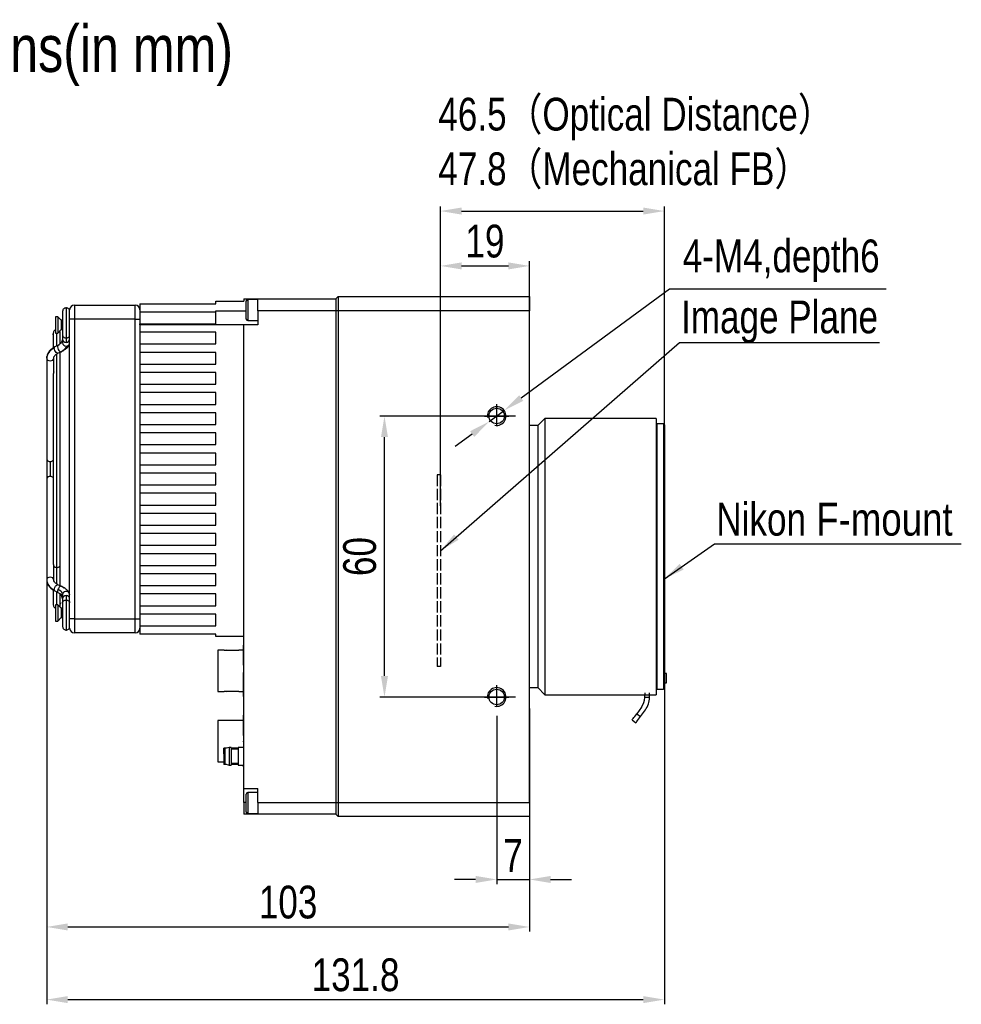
# Model space of a CAD drawing. Header units: millimetres. Extents: x 0 to 15827, y 0 to 837.
# Tile 3 of 6: x 15486 to 15687, y 627 to 837. Entities that reach past the tile are written whole.
import ezdxf

# ---------------------------------------------------------------- set-up
doc = ezdxf.new("R2010")
doc.units = ezdxf.units.MM
for name, pattern in [('ACAD_ISO02W100', [15, 12, -3]), ('CENTER', [50.8, 31.75, -6.35, 6.35, -6.35]), ('CENTER2', [28.575, 19.05, -3.175, 3.175, -3.175])]:
    doc.linetypes.add(name, pattern=pattern)
for name, color, linetype, lineweight in [('粗实线', 7, 'Continuous', 50), ('细实线', 3, 'Continuous', 25), ('细点画线', 1, 'CENTER2', 25), ('细虚线', 2, 'ACAD_ISO02W100', 25)]:
    doc.layers.add(name, color=color, linetype=linetype, lineweight=lineweight)
doc.styles.add('iTek', font='txt', dxfattribs={"width": 0.8, "height": 7})
doc.dimstyles.new('iTek', dxfattribs={"dimscale": 0, "dimtxt": 7, "dimasz": 4.5, "dimexe": 1, "dimexo": 0, "dimgap": 1.5, "dimtad": 1, "dimtoh": 1, "dimdsep": 46, "dimtxsty": 'iTek', "dimcen": 4, "dimclrd": 256, "dimclre": 256, "dimclrt": 256, "dimazin": 2, "dimtfac": 1, "dimtmove": 0, "dimatfit": 3, "dimfxl": 1, "dimlwd": -1, "dimlwe": -1, "dimarcsym": 0})

# ---------------------------------------------------------------- blocks, each defined once
blk = doc.blocks.new('*D64')
at = {"layer": 'Defpoints', "color": 0, "linetype": 'CENTER', "lineweight": 30}
for p in [(15623.3, 796.31), (15575.5, 733.33), (15623.3, 732.49)]:
    blk.add_point(p, dxfattribs=at)
at = {"layer": '细实线'}
for p, q in [((15575.5, 733.33), (15575.5, 797.31)), ((15623.3, 732.49), (15623.3, 797.31)), ((15580, 796.31), (15618.8, 796.31))]:
    blk.add_line(p, q, dxfattribs=at)
at = {"layer": '细实线', "linetype": 'CENTER', "lineweight": 30}
for points in [[(15580, 797.06), (15580, 795.56), (15575.5, 796.31)], [(15618.8, 797.06), (15618.8, 795.56), (15623.3, 796.31)]]:
    blk.add_solid(points, dxfattribs=at)
blk = doc.blocks.new('*D65')
at = {"layer": 'Defpoints', "color": 0, "linetype": 'CENTER', "lineweight": 30}
for p in [(15594.5, 784.59), (15594.5, 767.29), (15575.5, 734.5)]:
    blk.add_point(p, dxfattribs=at)
at = {"layer": '细实线'}
for p, q in [((15575.5, 734.5), (15575.5, 785.59)), ((15580, 784.59), (15590, 784.59)), ((15594.5, 767.29), (15594.5, 785.59))]:
    blk.add_line(p, q, dxfattribs=at)
at = {"layer": '细实线', "linetype": 'CENTER', "lineweight": 30}
for points in [[(15580, 785.34), (15580, 783.84), (15575.5, 784.59)], [(15590, 785.34), (15590, 783.84), (15594.5, 784.59)]]:
    blk.add_solid(points, dxfattribs=at)
at = {"layer": '细实线', "linetype": 'CENTER', "insert": (15585, 789.85), "char_height": 7, "attachment_point": 5, "style": 'iTek'}
blk.add_mtext('19', dxfattribs=at)
blk = doc.blocks.new('*D66')
at = {"layer": 'Defpoints', "color": 0, "linetype": 'CENTER', "lineweight": 30}
for p in [(15587.5, 688.53), (15594.5, 686.7), (15594.5, 653.57)]:
    blk.add_point(p, dxfattribs=at)
at = {"layer": '细实线'}
for p, q in [((15587.5, 688.53), (15587.5, 652.57)), ((15594.5, 686.7), (15594.5, 652.57)), ((15583, 653.57), (15578.5, 653.57)), ((15587.5, 653.57), (15594.5, 653.57)), ((15599, 653.57), (15603.5, 653.57))]:
    blk.add_line(p, q, dxfattribs=at)
at = {"layer": '细实线', "linetype": 'CENTER', "lineweight": 30}
for points in [[(15583, 654.32), (15583, 652.82), (15587.5, 653.57)], [(15599, 654.32), (15599, 652.82), (15594.5, 653.57)]]:
    blk.add_solid(points, dxfattribs=at)
at = {"layer": '细实线', "linetype": 'CENTER', "insert": (15591, 658.69), "char_height": 7, "attachment_point": 5, "style": 'iTek'}
blk.add_mtext('7', dxfattribs=at)
blk = doc.blocks.new('*D67')
at = {"layer": 'Defpoints', "color": 0, "linetype": 'CENTER', "lineweight": 30}
for p in [(15563.55, 752.53), (15591.5, 752.53), (15591.5, 692.53)]:
    blk.add_point(p, dxfattribs=at)
at = {"layer": '细实线'}
for p, q in [((15591.5, 752.53), (15562.55, 752.53)), ((15563.55, 697.03), (15563.55, 748.03)), ((15591.5, 692.53), (15562.55, 692.53))]:
    blk.add_line(p, q, dxfattribs=at)
at = {"layer": '细实线', "linetype": 'CENTER', "lineweight": 30}
for points in [[(15562.8, 748.03), (15564.3, 748.03), (15563.55, 752.53)], [(15562.8, 697.03), (15564.3, 697.03), (15563.55, 692.53)]]:
    blk.add_solid(points, dxfattribs=at)
at = {"layer": '细实线', "linetype": 'CENTER', "insert": (15558.28, 722.53), "char_height": 7, "attachment_point": 5, "rotation": 90, "style": 'iTek'}
blk.add_mtext('60', dxfattribs=at)
blk = doc.blocks.new('*D68')
at = {"layer": 'Defpoints', "color": 0, "lineweight": 30}
for p in [(15491.45, 758.18), (15594.5, 690.07), (15594.5, 643.43)]:
    blk.add_point(p, dxfattribs=at)
at = {"layer": '细实线'}
for p, q in [((15491.45, 758.18), (15491.45, 642.43)), ((15594.5, 690.07), (15594.5, 642.43)), ((15495.95, 643.43), (15590, 643.43))]:
    blk.add_line(p, q, dxfattribs=at)
at = {"layer": '细实线', "lineweight": 30}
for points in [[(15495.95, 644.18), (15495.95, 642.68), (15491.45, 643.43)], [(15590, 644.18), (15590, 642.68), (15594.5, 643.43)]]:
    blk.add_solid(points, dxfattribs=at)
at = {"layer": '细实线', "lineweight": 30, "insert": (15542.98, 648.7), "char_height": 7, "attachment_point": 5, "style": 'iTek'}
blk.add_mtext('103', dxfattribs=at)
blk = doc.blocks.new('*D69')
at = {"layer": 'Defpoints', "color": 0, "lineweight": 30}
for p in [(15491.45, 732.8), (15623.3, 732.8), (15623.3, 627.91)]:
    blk.add_point(p, dxfattribs=at)
at = {"layer": '细实线'}
for p, q in [((15491.45, 732.8), (15491.45, 626.91)), ((15623.3, 732.8), (15623.3, 626.91)), ((15495.95, 627.91), (15618.8, 627.91))]:
    blk.add_line(p, q, dxfattribs=at)
at = {"layer": '细实线', "lineweight": 30}
for points in [[(15495.95, 628.66), (15495.95, 627.16), (15491.45, 627.91)], [(15618.8, 628.66), (15618.8, 627.16), (15623.3, 627.91)]]:
    blk.add_solid(points, dxfattribs=at)
at = {"layer": '细实线', "lineweight": 30, "insert": (15557.38, 633.17), "char_height": 7, "attachment_point": 5, "style": 'iTek'}
blk.add_mtext('131.8', dxfattribs=at)
blk = doc.blocks.new('*D70')
at = {"layer": 'Defpoints', "color": 0, "lineweight": 30}
for p in [(15589.11, 753.72), (15585.89, 751.35)]:
    blk.add_point(p, dxfattribs=at)
at = {"layer": '细实线'}
for p, q in [((15624.36, 779.6), (15592.74, 756.38)), ((15670.63, 779.6), (15624.36, 779.6)), ((15585.89, 751.35), (15589.11, 753.72)), ((15582.26, 748.68), (15578.63, 746.02))]:
    blk.add_line(p, q, dxfattribs=at)
at = {"layer": '细实线', "lineweight": 30}
for points in [[(15592.3, 756.98), (15593.18, 755.78), (15589.11, 753.72)], [(15581.82, 749.29), (15582.71, 748.08), (15585.89, 751.35)]]:
    blk.add_solid(points, dxfattribs=at)
at = {"layer": '细实线', "lineweight": 30, "insert": (15648.24, 785.68), "char_height": 7, "attachment_point": 5, "style": 'iTek'}
blk.add_mtext('4-M4,depth6', dxfattribs=at)

msp = doc.modelspace()

# ---------------------------------------------------------------- linework, layer by layer
at = {"layer": '粗实线', "lineweight": 30}
for p, q in [((15553.701, 778.032), (15553.201, 777.532)), ((15553.701, 778.032), (15553.701, 775.032)), ((15553.701, 778.032), (15594.501, 778.032)), ((15594.501, 778.032), (15594.501, 775.032)), ((15497.351, 776.232), (15497.351, 773.232)), ((15497.351, 776.232), (15510.351, 776.232)), ((15510.351, 773.232), (15510.351, 776.232)), ((15511.351, 776.532), (15511.351, 774.732)), ((15511.351, 776.532), (15527.551, 776.532)), ((15527.551, 776.532), (15527.551, 777.032)), ((15527.551, 777.032), (15533.551, 777.032)), ((15533.551, 777.532), (15533.551, 777.032)), ((15533.551, 777.532), (15536.551, 777.532)), ((15534.051, 773.245), (15534.051, 777.12)), ((15536.551, 777.432), (15534.363, 777.432)), ((15534.363, 777.432), (15534.363, 772.932)), ((15536.551, 775.032), (15536.551, 777.532)), ((15536.551, 777.532), (15553.201, 777.532)), ((15553.201, 777.532), (15553.201, 775.032)), ((15494.851, 774.889), (15494.851, 769.769)), ((15495.601, 775.639), (15495.601, 769.237)), ((15496.351, 773.232), (15496.351, 775.232)), ((15527.551, 774.732), (15511.351, 774.732)), ((15511.351, 774.732), (15511.351, 773.232)), ((15527.551, 772.232), (15527.551, 775.032)), ((15527.551, 775.032), (15534.051, 775.032)), ((15536.551, 775.032), (15536.551, 772.032)), ((15553.201, 775.032), (15536.551, 775.032)), ((15553.201, 775.032), (15553.201, 670.032)), ((15553.701, 775.032), (15553.201, 775.032)), ((15553.701, 775.032), (15553.701, 670.032)), ((15594.501, 775.032), (15553.701, 775.032)), ((15594.501, 670.032), (15594.501, 775.032)), ((15493.801, 773.732), (15493.351, 773.732)), ((15493.351, 773.732), (15493.351, 770.232)), ((15494.551, 772.982), (15493.801, 773.732)), ((15493.801, 773.732), (15493.801, 770.232)), ((15494.851, 772.982), (15494.551, 772.982)), ((15494.551, 772.982), (15494.551, 770.982)), ((15496.351, 709.232), (15496.351, 773.232)), ((15497.351, 773.232), (15496.351, 773.232)), ((15497.351, 773.232), (15497.351, 709.232)), ((15510.351, 773.232), (15497.351, 773.232)), ((15510.351, 709.232), (15510.351, 773.232)), ((15510.351, 773.232), (15511.351, 773.232)), ((15511.351, 773.232), (15511.351, 772.232)), ((15511.351, 772.232), (15527.551, 772.232)), ((15511.351, 772.032), (15511.351, 772.232)), ((15511.351, 772.032), (15511.351, 770.432)), ((15533.551, 772.032), (15511.351, 772.032)), ((15533.551, 673.032), (15533.551, 772.032)), ((15536.551, 772.032), (15533.551, 772.032)), ((15534.363, 772.932), (15536.551, 772.932)), ((15493.351, 770.232), (15493.801, 770.232)), ((15493.601, 767.502), (15493.601, 770.232)), ((15493.801, 770.232), (15494.551, 770.982)), ((15494.351, 767.998), (15494.351, 770.232)), ((15494.551, 770.982), (15494.851, 770.982)), ((15527.551, 770.432), (15511.351, 770.432)), ((15511.351, 770.432), (15511.351, 767.932)), ((15527.551, 767.932), (15527.551, 770.432)), ((15493.834, 767.616), (15493.163, 767.287)), ((15493.853, 767.623), (15493.815, 767.604)), ((15494.171, 767.831), (15493.876, 767.628)), ((15494.271, 767.935), (15494.171, 767.831)), ((15494.851, 768.991), (15494.851, 768.164)), ((15496.351, 768.087), (15496.35, 768.131)), ((15511.351, 767.932), (15511.351, 766.132)), ((15511.351, 767.932), (15527.551, 767.932)), ((15493.601, 720.196), (15493.601, 765.781)), ((15493.822, 765.94), (15494.494, 766.269)), ((15493.828, 765.943), (15493.822, 765.94)), ((15494.351, 720.725), (15494.351, 766.199)), ((15494.494, 766.269), (15494.514, 766.281)), ((15494.514, 766.281), (15494.494, 766.269)), ((15527.551, 766.132), (15511.351, 766.132)), ((15511.351, 766.132), (15511.351, 763.632)), ((15527.551, 763.632), (15527.551, 766.132)), ((15491.451, 764.87), (15491.451, 743.354)), ((15491.477, 765.181), (15491.464, 764.772)), ((15492.951, 762.003), (15492.951, 764.87)), ((15511.351, 763.632), (15511.351, 761.832)), ((15511.351, 763.632), (15527.551, 763.632)), ((15492.851, 761.474), (15492.851, 720.984)), ((15527.551, 761.832), (15511.351, 761.832)), ((15511.351, 761.832), (15511.351, 759.332)), ((15527.551, 759.332), (15527.551, 761.832)), ((15511.351, 759.332), (15511.351, 757.532)), ((15511.351, 759.332), (15527.551, 759.332)), ((15527.551, 757.532), (15511.351, 757.532)), ((15511.351, 757.532), (15511.351, 755.032)), ((15527.551, 755.032), (15527.551, 757.532)), ((15511.351, 755.032), (15511.351, 753.232)), ((15511.351, 755.032), (15527.551, 755.032)), ((15527.551, 753.232), (15511.351, 753.232)), ((15511.351, 753.232), (15511.351, 750.732)), ((15527.551, 750.732), (15527.551, 753.232)), ((15511.351, 750.732), (15511.351, 748.932)), ((15511.351, 750.732), (15527.551, 750.732)), ((15597.801, 752.032), (15596.301, 750.532)), ((15621.511, 752.032), (15597.801, 752.032)), ((15597.801, 752.032), (15597.801, 693.032)), ((15621.511, 752.032), (15621.511, 693.032)), ((15621.711, 750.857), (15621.511, 750.657)), ((15623.101, 750.857), (15621.711, 750.857)), ((15621.711, 750.857), (15621.711, 694.207)), ((15623.301, 750.657), (15623.101, 750.857)), ((15623.101, 750.857), (15623.101, 694.207)), ((15623.301, 750.657), (15623.301, 694.407)), ((15527.551, 748.932), (15511.351, 748.932)), ((15511.351, 748.932), (15511.351, 746.432)), ((15527.551, 746.432), (15527.551, 748.932)), ((15596.301, 750.532), (15594.501, 750.532)), ((15596.301, 750.532), (15596.301, 694.532)), ((15511.351, 746.432), (15511.351, 744.632)), ((15511.351, 746.432), (15527.551, 746.432)), ((15527.551, 744.632), (15511.351, 744.632)), ((15511.351, 744.632), (15511.351, 742.132)), ((15527.551, 742.132), (15527.551, 744.632)), ((15492.201, 742.823), (15492.201, 739.641)), ((15511.351, 742.132), (15511.351, 740.332)), ((15511.351, 742.132), (15527.551, 742.132)), ((15527.551, 740.332), (15511.351, 740.332)), ((15511.351, 740.332), (15511.351, 737.832)), ((15527.551, 737.832), (15527.551, 740.332)), ((15491.451, 739.111), (15491.451, 717.595)), ((15511.351, 737.832), (15511.351, 736.032)), ((15511.351, 737.832), (15527.551, 737.832)), ((15527.551, 736.032), (15511.351, 736.032)), ((15511.351, 736.032), (15511.351, 733.532)), ((15527.551, 733.532), (15527.551, 736.032)), ((15511.351, 733.532), (15511.351, 731.732)), ((15511.351, 733.532), (15527.551, 733.532)), ((15527.551, 731.732), (15511.351, 731.732)), ((15511.351, 731.732), (15511.351, 729.232)), ((15527.551, 729.232), (15527.551, 731.732)), ((15511.351, 729.232), (15511.351, 727.432)), ((15511.351, 729.232), (15527.551, 729.232)), ((15527.551, 727.432), (15511.351, 727.432)), ((15511.351, 727.432), (15511.351, 724.932)), ((15527.551, 724.932), (15527.551, 727.432)), ((15511.351, 724.932), (15511.351, 723.132)), ((15511.351, 724.932), (15527.551, 724.932)), ((15527.551, 723.132), (15511.351, 723.132)), ((15511.351, 723.132), (15511.351, 720.632)), ((15527.551, 720.632), (15527.551, 723.132)), ((15492.951, 717.595), (15492.951, 720.462)), ((15493.601, 716.61), (15493.601, 720.196)), ((15494.351, 716.265), (15494.351, 720.725)), ((15511.351, 720.632), (15511.351, 718.832)), ((15511.351, 720.632), (15527.551, 720.632)), ((15492.951, 717.595), (15492.937, 717.698)), ((15527.551, 718.832), (15511.351, 718.832)), ((15511.351, 718.832), (15511.351, 716.332)), ((15527.551, 716.332), (15527.551, 718.832)), ((15492.851, 715.325), (15492.851, 712.232)), ((15493.163, 715.177), (15493.834, 714.848)), ((15493.601, 712.232), (15493.601, 714.963)), ((15494.494, 716.195), (15493.822, 716.524)), ((15494.494, 716.195), (15494.514, 716.183)), ((15511.351, 716.332), (15511.351, 714.532)), ((15511.351, 716.332), (15527.551, 716.332)), ((15494.851, 714.366), (15494.892, 714.603)), ((15494.851, 714.366), (15494.851, 713.473)), ((15494.851, 712.886), (15494.851, 712.697)), ((15495.601, 713.227), (15495.601, 706.825)), ((15527.551, 714.532), (15511.351, 714.532)), ((15511.351, 714.532), (15511.351, 712.032)), ((15527.551, 712.032), (15527.551, 714.532)), ((15493.801, 712.232), (15493.351, 712.232)), ((15493.351, 712.232), (15493.351, 708.732)), ((15494.551, 711.482), (15493.801, 712.232)), ((15493.801, 712.232), (15493.801, 708.732)), ((15494.851, 711.482), (15494.551, 711.482)), ((15494.551, 711.482), (15494.551, 709.482)), ((15494.851, 712.697), (15494.851, 707.575)), ((15511.351, 712.032), (15511.351, 710.232)), ((15511.351, 712.032), (15527.551, 712.032)), ((15493.351, 708.732), (15493.801, 708.732)), ((15493.801, 708.732), (15494.551, 709.482)), ((15494.551, 709.482), (15494.851, 709.482)), ((15497.351, 709.232), (15496.351, 709.232)), ((15496.351, 707.232), (15496.351, 709.232)), ((15497.351, 709.232), (15497.351, 706.232)), ((15497.351, 709.232), (15510.351, 709.232)), ((15510.351, 706.232), (15510.351, 709.232)), ((15510.351, 709.232), (15511.351, 709.232)), ((15527.551, 710.232), (15511.351, 710.232)), ((15511.351, 710.232), (15511.351, 709.232)), ((15511.351, 709.232), (15511.351, 707.732)), ((15527.551, 707.732), (15527.551, 710.232)), ((15511.351, 707.732), (15511.351, 705.932)), ((15511.351, 707.732), (15527.551, 707.732)), ((15510.351, 706.232), (15497.351, 706.232)), ((15527.551, 705.932), (15511.351, 705.932)), ((15527.551, 705.432), (15527.551, 705.932)), ((15533.551, 705.432), (15527.551, 705.432)), ((15529.351, 702.554), (15527.951, 702.554)), ((15527.951, 702.554), (15527.951, 693.704)), ((15529.351, 702.49), (15529.351, 702.554)), ((15532.451, 702.49), (15529.351, 702.49)), ((15533.451, 702.554), (15532.451, 702.554)), ((15532.451, 702.554), (15532.451, 702.49)), ((15533.551, 703.629), (15533.451, 703.629)), ((15533.451, 699.332), (15533.451, 703.629)), ((15533.451, 692.629), (15533.451, 697.788)), ((15623.721, 697.532), (15623.301, 697.532)), ((15623.721, 695.532), (15623.721, 697.532)), ((15594.501, 694.532), (15596.301, 694.532)), ((15596.301, 694.532), (15597.801, 693.032)), ((15621.511, 694.407), (15621.711, 694.207)), ((15621.711, 694.207), (15623.101, 694.207)), ((15623.101, 694.207), (15623.301, 694.407)), ((15623.301, 695.532), (15623.721, 695.532)), ((15527.951, 693.704), (15529.351, 693.704)), ((15529.351, 693.768), (15532.451, 693.768)), ((15529.351, 693.704), (15529.351, 693.768)), ((15532.451, 693.768), (15532.451, 693.704)), ((15532.451, 693.704), (15533.451, 693.704)), ((15533.451, 692.629), (15533.551, 692.629)), ((15597.801, 693.032), (15621.511, 693.032)), ((15619.121, 693.456), (15619.121, 693.032)), ((15619.121, 692.447), (15619.121, 693.032)), ((15620.121, 692.447), (15619.121, 692.447)), ((15620.121, 693.032), (15620.121, 693.456)), ((15620.121, 692.447), (15620.121, 693.032)), ((15618.439, 690.371), (15617.404, 688.966)), ((15618.209, 688.373), (15619.244, 689.777)), ((15533.551, 688.628), (15533.451, 688.628)), ((15533.451, 684.346), (15533.451, 688.628)), ((15616.43, 687.645), (15617.235, 687.052)), ((15617.404, 688.966), (15618.209, 688.373)), ((15529.351, 687.553), (15527.951, 687.553)), ((15527.951, 687.553), (15527.951, 683.128)), ((15529.351, 687.489), (15529.351, 687.553)), ((15532.451, 687.489), (15529.351, 687.489)), ((15533.451, 687.553), (15532.451, 687.553)), ((15532.451, 687.553), (15532.451, 687.489)), ((15527.951, 683.128), (15527.951, 678.703)), ((15529.824, 681.632), (15529.251, 681.632)), ((15529.251, 680.373), (15529.251, 681.632)), ((15530.384, 681.782), (15529.451, 681.532)), ((15529.451, 681.532), (15529.451, 678.232)), ((15530.813, 681.782), (15530.384, 681.782)), ((15530.384, 681.782), (15530.384, 677.982)), ((15530.813, 681.782), (15530.813, 677.982)), ((15532.313, 681.632), (15530.813, 681.632)), ((15532.313, 681.382), (15530.813, 681.382)), ((15533.551, 681.782), (15532.313, 681.782)), ((15532.313, 681.782), (15532.313, 677.982)), ((15533.451, 682.93), (15533.451, 683.128)), ((15529.251, 680.373), (15529.251, 678.873)), ((15529.251, 680.373), (15529.451, 680.373)), ((15527.951, 678.703), (15529.251, 678.703)), ((15529.251, 678.873), (15529.251, 678.132)), ((15529.251, 678.873), (15529.451, 678.873)), ((15529.824, 678.132), (15529.251, 678.132)), ((15529.451, 678.232), (15530.384, 677.982)), ((15530.384, 677.982), (15530.813, 677.982)), ((15530.813, 678.382), (15532.313, 678.382)), ((15532.313, 678.132), (15530.813, 678.132)), ((15532.313, 677.982), (15533.551, 677.982)), ((15533.451, 677.628), (15533.451, 677.982)), ((15533.451, 677.628), (15533.551, 677.628)), ((15533.551, 673.032), (15536.551, 673.032)), ((15533.551, 670.032), (15533.551, 673.032)), ((15536.551, 670.032), (15536.551, 673.032)), ((15534.051, 667.945), (15534.051, 671.82)), ((15536.551, 672.132), (15534.363, 672.132)), ((15534.363, 672.132), (15534.363, 667.632)), ((15533.551, 670.032), (15533.551, 667.532)), ((15534.051, 670.032), (15533.551, 670.032)), ((15536.551, 670.032), (15553.201, 670.032)), ((15536.551, 670.032), (15536.551, 667.532)), ((15553.201, 670.032), (15553.201, 667.532)), ((15553.201, 670.032), (15553.701, 670.032)), ((15553.701, 670.032), (15553.701, 667.032)), ((15553.701, 670.032), (15594.501, 670.032)), ((15594.501, 670.032), (15594.501, 667.032)), ((15536.551, 667.532), (15533.551, 667.532)), ((15534.363, 667.632), (15536.551, 667.632)), ((15553.201, 667.532), (15536.551, 667.532)), ((15553.201, 667.532), (15553.701, 667.032)), ((15594.501, 667.032), (15553.701, 667.032))]:
    msp.add_line(p, q, dxfattribs=at)
at = {"layer": '粗实线', "lineweight": 30, "flags": 128}
for points in [[(15493.815, 767.604), (15493.747, 767.484), (15493.743, 767.281), (15493.804, 767.026), (15493.919, 766.759), (15494.071, 766.52), (15494.238, 766.345), (15494.393, 766.261), (15494.494, 766.269)], [(15493.815, 767.604), (15494.049, 767.741), (15494.156, 767.819)], [(15493.065, 767.05), (15493.098, 767.219), (15493.163, 767.287)], [(15493.822, 765.94), (15493.795, 765.93), (15493.656, 765.957), (15493.493, 766.083), (15493.329, 766.291), (15493.191, 766.547), (15493.098, 766.813), (15493.065, 767.05)], [(15491.451, 764.87), (15491.478, 765.189), (15491.488, 765.243)], [(15491.451, 764.87), (15491.508, 764.667), (15491.671, 764.495), (15491.914, 764.38), (15492.201, 764.34), (15492.488, 764.38), (15492.731, 764.495), (15492.894, 764.667), (15492.951, 764.87)], [(15492.937, 717.698), (15492.894, 717.797), (15492.731, 717.97), (15492.488, 718.084), (15492.201, 718.125), (15491.914, 718.084), (15491.671, 717.97), (15491.508, 717.797), (15491.451, 717.595)], [(15491.451, 717.595), (15491.478, 717.275), (15491.488, 717.221)], [(15493.065, 715.415), (15493.098, 715.651), (15493.191, 715.917), (15493.329, 716.174), (15493.493, 716.381), (15493.656, 716.508), (15493.795, 716.534), (15493.822, 716.524)], [(15493.163, 715.177), (15493.098, 715.245), (15493.065, 715.415)], [(15493.815, 715.47), (15493.747, 715.212), (15493.743, 715.001), (15493.804, 714.869), (15493.829, 714.851)], [(15494.493, 716.196), (15494.41, 716.206), (15494.257, 716.134), (15494.091, 715.969), (15493.935, 715.736), (15493.815, 715.47)], [(15495.108, 715.804), (15494.904, 715.956), (15494.514, 716.183)], [(15616.43, 687.645), (15616.454, 687.677), (15616.523, 687.77), (15616.635, 687.922), (15616.785, 688.127), (15616.969, 688.376), (15617.178, 688.659), (15617.404, 688.966)], [(15617.235, 687.052), (15617.259, 687.083), (15617.328, 687.177), (15617.44, 687.329), (15617.591, 687.534), (15617.774, 687.783), (15617.983, 688.066), (15618.209, 688.373)]]:
    msp.add_lwpolyline(points, dxfattribs=at)
at = {"layer": '粗实线', "lineweight": 30}
for centre in [(15587.501, 752.532), (15587.501, 692.532)]:
    msp.add_circle(centre, 1.65, dxfattribs=at)
for centre, radius, start, end in [((15497.351, 775.232), 1, 90, 180), ((15510.351, 775.232), 1, 0, 90), ((15534.363, 777.12), 0.312, 90, 180), ((15534.363, 773.245), 0.312, 180, 270), ((15493.129, 769.104), 3.144, 296.12864, 328.68786), ((15495.588, 769.004), 0.738, 181.38929, 270.97124), ((15495.588, 768.177), 0.738, 181.00996, 270.97569), ((15495.618, 769), 0.733, 268.69452, 359.33899), ((15495.613, 768.177), 0.738, 269.02457, 358.98922), ((15494.155, 764.507), 2.766, 113.18907, 164.56209), ((15492.107, 743.486), 0.67, 191.42125, 278.04977), ((15492.241, 743.652), 0.83, 267.19552, 317.27928), ((15492.107, 738.978), 0.67, 81.95023, 168.57875), ((15492.241, 738.813), 0.83, 42.7212, 92.80429), ((15494.155, 717.958), 2.766, 195.43795, 246.81084), ((15493.282, 713.704), 1.844, 29.15339, 73.19925), ((15495.599, 714.343), 0.753, 1.70355, 159.8314), ((15492.909, 713.112), 1.978, 10.97546, 43.19859), ((15495.584, 713.464), 0.733, 88.69436, 179.33979), ((15495.613, 713.46), 0.738, 1.38903, 90.97151), ((15497.351, 707.232), 1, 180, 270), ((15510.351, 707.232), 1, 270, 0), ((15529.851, 701.929), 0.6, 69.22209, 110.77791), ((15529.851, 694.329), 0.6, 249.22209, 290.77791), ((15615.621, 692.447), 3.5, 323.61565, 0), ((15615.621, 692.447), 4.5, 323.61565, 0), ((15529.851, 686.928), 0.6, 69.22209, 110.77791), ((15534.363, 671.82), 0.312, 90, 180), ((15534.363, 667.945), 0.312, 180, 270)]:
    msp.add_arc(centre, radius, start, end, dxfattribs=at)
for points, knots in [([(15495.676, 775.635), (15495.575, 775.634), (15495.365, 775.63), (15495.083, 775.462), (15494.887, 775.198), (15494.863, 774.989), (15494.851, 774.889)], [0, 0, 0, 0, 0.2387722, 0.4999998, 0.7612286, 1, 1, 1, 1]), ([(15496.351, 774.889), (15496.339, 774.989), (15496.315, 775.198), (15496.119, 775.462), (15495.837, 775.63), (15495.626, 775.634), (15495.526, 775.635)], [0, 0, 0, 0, 0.238772, 0.5000049, 0.7612332, 1, 1, 1, 1]), ([(15493.351, 770.932), (15493.262, 770.891), (15493.073, 770.803), (15492.888, 770.544), (15492.754, 769.428), (15492.892, 770.506), (15492.84, 769.748), (15492.854, 769.335), (15492.85, 768.564), (15492.851, 767.802), (15492.851, 767.26), (15492.851, 767.085)], [0, 0, 0, 0, 0.0200215, 0.0423624, 0.0627824, 0.2339069, 0.4050314, 0.5761559, 0.7472804, 0.9184048, 1, 1, 1, 1]), ([(15494.351, 770.232), (15494.344, 770.335), (15494.334, 770.487), (15494.24, 770.603), (15494.209, 770.64)], [0, 0, 0, 0, 0.6742727, 1, 1, 1, 1]), ([(15494.856, 769.785), (15494.854, 769.779), (15494.831, 769.705), (15494.902, 769.549), (15495.071, 769.371), (15495.329, 769.257), (15495.512, 769.244), (15495.601, 769.237)], [0, 0, 0, 0, 0.0208678, 0.2693456, 0.5411948, 0.7785322, 1, 1, 1, 1]), ([(15494.851, 769.768), (15494.851, 769.594), (15494.851, 769.247), (15494.851, 769.076), (15494.851, 768.991)], [0, 0, 0, 0, 0.4999987, 1, 1, 1, 1]), ([(15495.601, 769.237), (15495.689, 769.244), (15495.873, 769.257), (15496.131, 769.371), (15496.299, 769.549), (15496.37, 769.701), (15496.35, 769.772), (15496.349, 769.774)], [0, 0, 0, 0, 0.2244471, 0.4649652, 0.7404674, 0.9922808, 1, 1, 1, 1]), ([(15494.851, 769.331), (15494.843, 769.187), (15494.825, 768.894), (15494.686, 768.486), (15494.503, 768.155), (15494.336, 767.997), (15494.271, 767.935)], [0, 0, 0, 0, 0.2688668, 0.544594, 0.8219652, 1, 1, 1, 1]), ([(15494.493, 766.269), (15494.768, 766.413), (15495.308, 766.697), (15495.891, 767.155), (15496.271, 767.609), (15496.325, 767.934), (15496.351, 768.086)], [0, 0, 0, 0, 0.2733933, 0.5377371, 0.7823968, 1, 1, 1, 1]), ([(15495.601, 769.237), (15495.601, 768.996), (15495.601, 768.566), (15495.601, 768.358), (15495.601, 768.267)], [0, 0, 0, 0, 0.5599997, 1, 1, 1, 1]), ([(15493.162, 767.287), (15492.779, 767.048), (15492.172, 766.668), (15491.648, 765.892), (15491.535, 765.423), (15491.477, 765.181)], [0, 0, 0, 0, 0.4518881, 0.7174894, 1, 1, 1, 1]), ([(15492.938, 764.772), (15492.948, 764.899), (15492.967, 765.145), (15493.229, 765.571), (15493.595, 765.799), (15493.823, 765.94)], [0, 0, 0, 0, 0.2875257, 0.5560657, 1, 1, 1, 1]), ([(15492.951, 762.003), (15492.949, 761.971), (15492.945, 761.908), (15492.916, 761.791), (15492.882, 761.671), (15492.857, 761.56), (15492.847, 761.485), (15492.852, 761.459), (15492.852, 761.456)], [0, 0, 0, 0, 0.1965315, 0.3931472, 0.5873088, 0.780374, 0.9772708, 1, 1, 1, 1]), ([(15491.451, 743.354), (15491.451, 743.058), (15491.451, 742.604), (15491.451, 741.846), (15491.451, 741.232), (15491.451, 740.619), (15491.451, 739.86), (15491.451, 739.406), (15491.451, 739.111)], [0, 0, 0, 0, 0.2394568, 0.3683606, 0.5, 0.6316394, 0.7605432, 1, 1, 1, 1]), ([(15492.858, 721.05), (15492.854, 721.029), (15492.847, 720.984), (15492.861, 720.883), (15492.89, 720.766), (15492.924, 720.645), (15492.947, 720.54), (15492.95, 720.486), (15492.951, 720.462)], [0, 0, 0, 0, 0.1545493, 0.3331985, 0.5132153, 0.6895273, 0.8629513, 1, 1, 1, 1]), ([(15492.951, 720.462), (15492.996, 720.416), (15493.096, 720.316), (15493.329, 720.216), (15493.513, 720.202), (15493.601, 720.196)], [0, 0, 0, 0, 0.29893898, 0.66158424, 1, 1, 1, 1]), ([(15493.601, 720.196), (15493.689, 720.202), (15493.873, 720.216), (15494.13, 720.329), (15494.301, 720.507), (15494.371, 720.669), (15494.345, 720.748), (15494.342, 720.759)], [0, 0, 0, 0, 0.2173845, 0.4503447, 0.7171814, 0.9610777, 1, 1, 1, 1]), ([(15491.477, 717.284), (15491.535, 717.042), (15491.648, 716.572), (15492.172, 715.796), (15492.779, 715.417), (15493.162, 715.177)], [0, 0, 0, 0, 0.2825109, 0.5481117, 1, 1, 1, 1]), ([(15492.851, 717.732), (15492.859, 717.63), (15492.871, 717.467), (15492.974, 717.342), (15493.013, 717.296)], [0, 0, 0, 0, 0.6252204, 1, 1, 1, 1]), ([(15493.823, 716.524), (15493.595, 716.666), (15493.229, 716.893), (15492.967, 717.32), (15492.948, 717.566), (15492.938, 717.693)], [0, 0, 0, 0, 0.4439341, 0.7124739, 1, 1, 1, 1]), ([(15496.351, 714.378), (15496.331, 714.513), (15496.285, 714.818), (15495.956, 715.245), (15495.383, 715.724), (15494.799, 716.033), (15494.493, 716.196)], [0, 0, 0, 0, 0.1843323, 0.4181041, 0.6950482, 1, 1, 1, 1]), ([(15493.835, 714.848), (15494.043, 714.74), (15494.438, 714.535), (15494.763, 714.302), (15494.817, 714.279), (15494.842, 714.269)], [0, 0, 0, 0, 0.3783785, 0.7180581, 1, 1, 1, 1]), ([(15494.209, 711.824), (15494.24, 711.861), (15494.334, 711.976), (15494.408, 713.083), (15494.326, 711.941), (15494.357, 712.734), (15494.349, 713.16), (15494.351, 713.824), (15494.351, 714.302), (15494.351, 714.466)], [0, 0, 0, 0, 0.01206253, 0.0370323, 0.24970218, 0.46237207, 0.67504193, 0.88771184, 1, 1, 1, 1]), ([(15494.419, 714.377), (15494.433, 714.363), (15494.544, 714.251), (15494.684, 713.976), (15494.826, 713.571), (15494.843, 713.278), (15494.851, 713.133)], [0, 0, 0, 0, 0.0430804, 0.3659937, 0.6869903, 1, 1, 1, 1]), ([(15494.853, 712.69), (15494.852, 712.692), (15494.831, 712.763), (15494.902, 712.916), (15495.071, 713.093), (15495.329, 713.207), (15495.512, 713.22), (15495.601, 713.227)], [0, 0, 0, 0, 0.0077187, 0.2595343, 0.5350342, 0.7755579, 1, 1, 1, 1]), ([(15494.851, 713.473), (15494.851, 713.388), (15494.851, 713.218), (15494.851, 712.87), (15494.851, 712.697)], [0, 0, 0, 0, 0.5000007, 1, 1, 1, 1]), ([(15495.601, 714.198), (15495.601, 714.075), (15495.601, 713.857), (15495.601, 713.42), (15495.601, 713.227)], [0, 0, 0, 0, 0.5599998, 1, 1, 1, 1]), ([(15495.601, 713.227), (15495.689, 713.22), (15495.873, 713.207), (15496.13, 713.093), (15496.3, 712.916), (15496.37, 712.759), (15496.348, 712.685), (15496.346, 712.679)], [0, 0, 0, 0, 0.2214728, 0.4588026, 0.7306538, 0.9791312, 1, 1, 1, 1]), ([(15492.851, 712.232), (15492.863, 712.133), (15492.888, 711.926), (15493.073, 711.66), (15493.262, 711.573), (15493.351, 711.532)], [0, 0, 0, 0, 0.3252486, 0.6810967, 1, 1, 1, 1]), ([(15494.851, 707.575), (15494.863, 707.476), (15494.887, 707.267), (15495.083, 707.003), (15495.365, 706.834), (15495.575, 706.831), (15495.676, 706.829)], [0, 0, 0, 0, 0.2387708, 0.4999992, 0.7612277, 1, 1, 1, 1]), ([(15495.526, 706.829), (15495.626, 706.831), (15495.837, 706.834), (15496.119, 707.003), (15496.315, 707.267), (15496.339, 707.476), (15496.351, 707.575)], [0, 0, 0, 0, 0.238767, 0.4999961, 0.7612286, 1, 1, 1, 1])]:
    msp.add_open_spline(points, degree=3, knots=knots, dxfattribs=at)
at = {"layer": '细实线'}
for centre in [(15587.501, 752.532), (15587.501, 692.532)]:
    msp.add_arc(centre, 2, 258.13704, 189.58482, dxfattribs=at)
at = {"layer": '细点画线'}
for p, q in [((15587.501, 750.535), (15587.501, 755.043)), ((15584.885, 752.532), (15590.117, 752.532)), ((15587.501, 690.535), (15587.501, 695.043)), ((15584.885, 692.532), (15590.117, 692.532))]:
    msp.add_line(p, q, dxfattribs=at)
at = {"layer": '细虚线', "ltscale": 0.2}
for p, q in [((15575.501, 739.982), (15574.774, 739.982)), ((15574.774, 739.982), (15574.774, 699.082)), ((15575.501, 739.982), (15575.501, 699.082)), ((15575.501, 699.082), (15574.774, 699.082))]:
    msp.add_line(p, q, dxfattribs=at)

# ---------------------------------------------------------------- texts
at = {"layer": '细实线', "color": 1, "linetype": 'CENTER', "attachment_point": 1, "style": 'iTek'}
for s, insert, char_height, width in [('{\\C0;\\PTTS61M2CL Camera Mechanical Dimensions(in mm)}', (15277.369, 852.685), 10, 414.03807), ('{\\C256;Nikon\\fArial|b0|i0|c134|p34; \\fArial|b0|i0|c0|p34;F-mount}', (15634.389, 734.004), 7, 59.97623)]:
    msp.add_mtext(s, dxfattribs=dict(at, insert=insert, char_height=char_height, width=width))
at = {"layer": '细实线', "lineweight": 30, "insert": (15575.046, 820.507), "char_height": 7, "width": 87.13203, "attachment_point": 1, "style": 'iTek'}
msp.add_mtext('46.5（Optical Distance）\\P47.8（Mechanical FB）', dxfattribs=at)
at = {"layer": '细实线', "linetype": 'CENTER', "insert": (15626.861, 777.205), "char_height": 7, "width": 49.62247, "attachment_point": 1, "style": 'iTek'}
msp.add_mtext('Image Plane', dxfattribs=at)

# ---------------------------------------------------------------- dimensions: what is measured, and where the dimension line sits
at = {"layer": '细实线', "color": 1, "linetype": 'CENTER'}
dim = msp.add_linear_dim(base=(15623.301, 796.306), p1=(15575.501, 733.325), p2=(15623.301, 732.49), text='  ', dimstyle='iTek', override={"dimscale": 1}, dxfattribs=at)
dim.commit()
dim.dimension.update_dxf_attribs({"geometry": '*D64', "text_midpoint": (15599.401, 796.306), "dimtype": 160})
for base, p1, p2, picture, middle in [((15594.501, 784.587), (15575.501, 734.498), (15594.501, 767.29), '*D65', (15585.001, 789.853)), ((15594.501, 653.571), (15587.501, 688.532), (15594.501, 686.698), '*D66', (15591.001, 658.687))]:
    dim = msp.add_linear_dim(base=base, p1=p1, p2=p2, dimstyle='iTek', override={"dimscale": 1}, dxfattribs=at)
    dim.commit()
    dim.dimension.update_dxf_attribs({"geometry": picture, "text_midpoint": middle})
at = {"layer": '细实线', "lineweight": 30}
dim = msp.add_diameter_dim_2p(p1=(15585.889, 751.348), p2=(15589.113, 753.716), dimstyle='iTek', override={"dimscale": 1, "dimpost": '4-M<>,depth6'}, dxfattribs=at)
dim.commit()
dim.dimension.update_dxf_attribs({"geometry": '*D70', "text_midpoint": (15648.241, 779.597), "dimtype": 163})
for base, p1, p2, picture, middle in [((15594.500909, 643.434592), (15491.450911, 758.184468), (15594.500909, 690.069983), '*D68', (15542.97591, 648.695642)), ((15623.300908, 627.911097), (15491.450911, 732.796313), (15623.300908, 732.796313), '*D69', (15557.37591, 633.172147))]:
    dim = msp.add_linear_dim(base=base, p1=p1, p2=p2, dimstyle='iTek', override={"dimscale": 1, "dimdec": 1}, dxfattribs=at)
    dim.commit()
    dim.dimension.update_dxf_attribs({"geometry": picture, "text_midpoint": middle})
at = {"layer": '细实线', "color": 1, "linetype": 'CENTER'}
dim = msp.add_linear_dim(base=(15563.554, 752.532), p1=(15591.501, 692.532), p2=(15591.501, 752.532), angle=90, dimstyle='iTek', override={"dimscale": 1}, dxfattribs=at)
dim.commit()
dim.dimension.update_dxf_attribs({"geometry": '*D67', "text_midpoint": (15558.278, 722.532)})

# ---------------------------------------------------------------- leaders
at = {"layer": '细实线', "color": 1}
msp.add_leader([(15575.501, 723.732), (15626.528, 768.226), (15669.238, 768.226)], dimstyle='iTek', override={"dimscale": 1, "dimtad": 0}, dxfattribs=at)
at = {"layer": '细实线'}
msp.add_leader([(15623.301, 717.79), (15633.986, 725.216), (15686.68, 725.216)], dimstyle='iTek', override={"dimscale": 1, "dimtad": 0}, dxfattribs=at)

doc.saveas('drawing.dxf')
